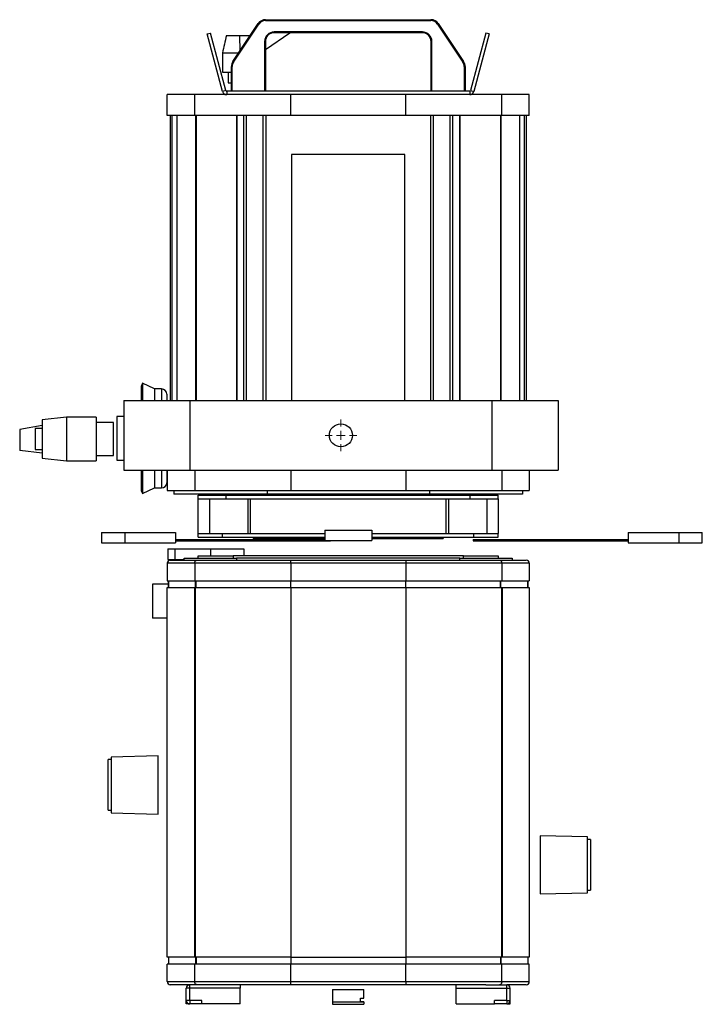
# Model space of a CAD drawing. Header units: millimetres. Extents: x 92 to 1304, y 129 to 1369.
# Tile 1 of 4: x 92 to 484, y 129 to 694. Entities that reach past the tile are written whole.
import ezdxf

# ---------------------------------------------------------------- set-up
doc = ezdxf.new("R2010")
doc.units = ezdxf.units.MM

# ---------------------------------------------------------------- blocks, each defined once
blk = doc.blocks.new('SW_CENTERMARKSYMBOL_0')
at = {"color": 0, "linetype": 'Continuous', "lineweight": 18}
for p, q in [((0, 5), (0, 9.1)), ((-5, 0), (-9.1, 0)), ((0, 0), (-2.5, 0)), ((0, 0), (0, 2.5)), ((0, 0), (0, -2.5)), ((0, 0), (2.5, 0)), ((5, 0), (9.1, 0)), ((0, -5), (0, -9.1))]:
    blk.add_line(p, q, dxfattribs=at)

msp = doc.modelspace()

# ---------------------------------------------------------------- linework, layer by layer
at = {"color": 7, "linetype": 'Continuous', "lineweight": 25}
for p, q in [((214.68, 670.04), (229.24, 691.86)), ((215.06, 669.79), (229.62, 691.61)), ((229.62, 691.61), (229.24, 691.86)), ((233.4, 693.63), (233.4, 694.08)), ((233.4, 694.08), (328.28, 694.08)), ((233.4, 693.63), (328.28, 693.63)), ((328.28, 693.63), (328.28, 694.08)), ((332.06, 691.61), (332.44, 691.86)), ((332.06, 691.61), (346.62, 669.79)), ((332.44, 691.86), (347, 670.04)), ((199.98, 685.89), (201.91, 686.41)), ((208.83, 652.86), (199.98, 685.89)), ((210.76, 653.38), (201.91, 686.41)), ((210.99, 685.03), (218.47, 685.03)), ((218.47, 685.03), (218.63, 675.96)), ((218.47, 685.03), (224.69, 685.03)), ((233.34, 676.96), (247.42, 686.46)), ((323.34, 687.04), (238.34, 687.04)), ((238.34, 687.04), (238.34, 686.58)), ((323.34, 686.58), (238.34, 686.58)), ((247.44, 686.58), (247.42, 686.46)), ((323.34, 687.04), (323.34, 686.58)), ((359.77, 686.41), (350.92, 653.38)), ((361.7, 685.89), (352.85, 652.86)), ((361.7, 685.89), (359.77, 686.41)), ((232.88, 681.58), (232.88, 653.08)), ((232.88, 681.58), (233.34, 681.58)), ((233.34, 681.58), (233.34, 653.08)), ((328.79, 681.58), (328.34, 681.58)), ((328.34, 653.08), (328.34, 681.58)), ((328.79, 653.08), (328.79, 681.58)), ((208.73, 675.03), (218.01, 675.03)), ((208.73, 675.03), (208.73, 664.03)), ((214.29, 667.27), (213.84, 667.27)), ((213.84, 653.08), (213.84, 667.27)), ((214.29, 653.08), (214.29, 667.27)), ((215.06, 669.79), (214.68, 670.04)), ((346.62, 669.79), (347, 670.04)), ((347.38, 667.27), (347.38, 653.08)), ((347.38, 667.27), (347.84, 667.27)), ((347.84, 667.27), (347.84, 653.08)), ((208.73, 664.03), (213.84, 664.03)), ((212.03, 664.03), (212.03, 657.78)), ((212.03, 657.78), (213.84, 657.78)), ((177.04, 639.08), (177.04, 651.08)), ((192.82, 651.08), (177.04, 651.08)), ((192.82, 639.08), (192.82, 651.08)), ((247.84, 651.08), (192.82, 651.08)), ((210.76, 653.38), (208.83, 652.86)), ((211.15, 653.08), (211.15, 651.08)), ((350.53, 653.08), (211.15, 653.08)), ((247.84, 639.08), (247.84, 651.08)), ((313.84, 651.08), (247.84, 651.08)), ((313.84, 639.08), (313.84, 651.08)), ((368.86, 651.08), (313.84, 651.08)), ((350.53, 653.08), (350.53, 651.08)), ((350.92, 653.38), (352.85, 652.86)), ((368.86, 639.08), (368.86, 651.08)), ((384.64, 651.08), (368.86, 651.08)), ((384.64, 639.08), (384.64, 651.08)), ((192.82, 639.08), (177.04, 639.08)), ((178.85, 475.65), (178.85, 639.08)), ((182.63, 639.08), (182.63, 475.65)), ((247.84, 639.08), (192.82, 639.08)), ((216.8, 639.08), (216.8, 475.65)), ((217.04, 639.08), (217.04, 475.65)), ((313.84, 639.08), (247.84, 639.08)), ((368.86, 639.08), (313.84, 639.08)), ((344.64, 639.08), (344.64, 475.65)), ((344.88, 639.08), (344.88, 475.65)), ((384.64, 639.08), (368.86, 639.08)), ((379.05, 639.08), (379.05, 475.65)), ((382.82, 639.08), (382.82, 475.65)), ((313.34, 616.78), (248.34, 616.78)), ((248.34, 616.78), (248.34, 475.65)), ((313.34, 475.65), (313.34, 616.78)), ((162.9, 485.49), (162.05, 483.68)), ((162.05, 483.68), (162.05, 475.65)), ((169.8, 482.27), (162.9, 485.49)), ((162.9, 485.49), (162.9, 475.65)), ((173.85, 482.27), (169.8, 482.27)), ((169.8, 482.27), (169.8, 475.65)), ((152.12, 475.65), (152.12, 435.65)), ((152.12, 475.65), (190.12, 475.65)), ((176.85, 479.27), (176.85, 475.65)), ((190.12, 475.65), (190.12, 435.65)), ((190.12, 475.65), (363.12, 475.65)), ((363.12, 475.65), (363.12, 435.65)), ((363.12, 475.65), (401.12, 475.65)), ((401.12, 475.65), (401.12, 435.65)), ((119.32, 466.09), (105.32, 464.59)), ((105.32, 464.59), (105.32, 442.59)), ((136.32, 466.09), (119.32, 466.09)), ((119.32, 466.09), (119.32, 441.09)), ((136.32, 466.09), (136.32, 441.09)), ((152.12, 466.38), (148.12, 466.38)), ((148.12, 466.38), (148.12, 463.95)), ((148.12, 463.95), (148.12, 441.38)), ((105.32, 461.38), (92.49, 458.96)), ((92.49, 458.96), (92.49, 446.96)), ((105.32, 459.59), (101.32, 459.59)), ((101.32, 459.59), (101.32, 447.59)), ((146.32, 463.09), (136.32, 463.09)), ((146.32, 444.09), (146.32, 463.09)), ((105.32, 445.4), (92.49, 446.96)), ((101.32, 447.59), (105.32, 447.59)), ((105.32, 442.59), (119.32, 441.09)), ((119.32, 441.09), (136.32, 441.09)), ((136.32, 444.09), (146.32, 444.09)), ((148.12, 441.38), (152.12, 441.38)), ((152.12, 435.65), (190.12, 435.65)), ((162.05, 435.65), (162.05, 424.09)), ((162.9, 435.65), (162.9, 422.28)), ((169.8, 435.65), (169.8, 425.49)), ((176.85, 435.65), (176.85, 428.49)), ((177.04, 435.65), (177.04, 423.98)), ((190.12, 435.65), (363.12, 435.65)), ((192.82, 435.65), (192.82, 423.98)), ((363.12, 435.65), (401.12, 435.65)), ((368.86, 435.65), (368.86, 423.98)), ((384.64, 435.65), (384.64, 423.98)), ((162.05, 424.09), (162.9, 422.28)), ((162.9, 422.28), (169.8, 425.49)), ((169.8, 425.49), (173.85, 425.49)), ((177.04, 423.98), (192.82, 423.98)), ((180.84, 423.98), (180.84, 421.98)), ((192.82, 423.98), (247.84, 423.98)), ((234.34, 423.98), (234.34, 421.98)), ((247.84, 423.98), (313.84, 423.98)), ((313.84, 423.98), (368.86, 423.98)), ((327.34, 423.98), (327.34, 421.98)), ((368.86, 423.98), (384.64, 423.98)), ((380.84, 423.98), (380.84, 421.98)), ((234.34, 421.98), (180.84, 421.98)), ((194.84, 419.28), (194.84, 421.28)), ((194.84, 421.28), (210.84, 421.28)), ((194.84, 419.28), (210.84, 419.28)), ((194.84, 399.28), (194.84, 419.28)), ((201.41, 399.28), (201.41, 419.28)), ((210.84, 419.28), (210.84, 421.28)), ((210.84, 421.28), (350.84, 421.28)), ((210.84, 419.28), (350.84, 419.28)), ((223.41, 399.28), (223.41, 419.28)), ((224.84, 399.28), (224.84, 419.28)), ((327.34, 421.98), (234.34, 421.98)), ((380.84, 421.98), (327.34, 421.98)), ((336.84, 419.28), (336.84, 399.28)), ((338.27, 419.28), (338.27, 399.28)), ((350.84, 419.28), (350.84, 421.28)), ((350.84, 421.28), (366.84, 421.28)), ((350.84, 419.28), (366.84, 419.28)), ((360.27, 419.28), (360.27, 399.28)), ((366.84, 419.28), (366.84, 421.28)), ((366.84, 419.28), (366.84, 399.28)), ((267.34, 401.28), (267.34, 395.28)), ((267.34, 401.28), (294.34, 401.28)), ((294.34, 401.28), (294.34, 395.28)), ((139.34, 399.98), (139.34, 393.98)), ((139.34, 399.98), (152.84, 399.98)), ((152.84, 399.98), (152.84, 393.98)), ((152.84, 399.98), (181.84, 399.98)), ((181.84, 399.98), (181.84, 393.98)), ((181.84, 395.98), (199.42, 395.98)), ((194.84, 397.28), (194.84, 399.28)), ((194.84, 399.28), (208.84, 399.28)), ((194.84, 397.28), (208.84, 397.28)), ((199.42, 395.98), (199.42, 395.18)), ((199.42, 395.98), (267.34, 395.98)), ((208.84, 397.28), (208.84, 399.28)), ((208.84, 399.28), (267.34, 399.28)), ((208.84, 397.28), (242.76, 397.28)), ((226.34, 397.28), (226.34, 396.48)), ((226.34, 396.48), (231.99, 396.48)), ((231.99, 397.28), (231.99, 396.48)), ((231.99, 396.48), (267.34, 396.48)), ((242.76, 397.28), (267.34, 397.28)), ((294.34, 399.28), (352.84, 399.28)), ((294.34, 397.28), (327.6, 397.28)), ((294.34, 396.48), (335.34, 396.48)), ((327.6, 397.28), (352.84, 397.28)), ((335.34, 397.28), (335.34, 396.48)), ((352.45, 395.98), (352.45, 395.18)), ((352.45, 395.98), (397.2, 395.98)), ((352.84, 397.28), (352.84, 399.28)), ((352.84, 399.28), (366.84, 399.28)), ((352.84, 397.28), (366.84, 397.28)), ((366.84, 397.28), (366.84, 399.28)), ((397.2, 395.98), (397.2, 395.18)), ((397.2, 395.98), (441.33, 395.98)), ((441.33, 399.98), (441.33, 393.98)), ((441.33, 399.98), (470.33, 399.98)), ((470.33, 399.98), (470.33, 393.98)), ((470.33, 399.98), (483.83, 399.98)), ((483.83, 393.98), (483.83, 399.98)), ((139.34, 393.98), (152.84, 393.98)), ((152.84, 393.98), (181.84, 393.98)), ((177.41, 390.48), (177.41, 384.48)), ((177.41, 390.48), (181.36, 390.48)), ((181.36, 390.48), (181.36, 384.48)), ((181.36, 390.48), (201.87, 390.48)), ((181.84, 395.18), (199.42, 395.18)), ((199.42, 395.18), (270.71, 395.18)), ((201.87, 390.48), (201.87, 386.48)), ((201.87, 390.48), (220.96, 390.48)), ((220.96, 390.48), (220.96, 386.48)), ((267.34, 395.28), (294.34, 395.28)), ((270.71, 395.28), (270.71, 395.18)), ((352.45, 395.18), (397.2, 395.18)), ((397.2, 395.18), (441.33, 395.18)), ((441.33, 393.98), (470.33, 393.98)), ((470.33, 393.98), (483.83, 393.98)), ((177.41, 384.48), (181.36, 384.48)), ((178.84, 384.08), (194.13, 384.08)), ((181.36, 384.48), (186.84, 384.48)), ((186.84, 384.08), (186.84, 385.28)), ((186.84, 385.28), (216.84, 385.28)), ((194.13, 384.08), (247.84, 384.08)), ((194.84, 385.28), (194.84, 386.48)), ((194.84, 386.48), (214.84, 386.48)), ((214.84, 386.48), (214.84, 385.28)), ((346.84, 386.48), (214.84, 386.48)), ((216.84, 385.28), (216.84, 384.08)), ((344.84, 385.28), (216.84, 385.28)), ((247.84, 382.28), (247.84, 384.08)), ((247.84, 384.08), (313.84, 384.08)), ((313.84, 384.08), (367.55, 384.08)), ((313.84, 384.08), (313.84, 382.28)), ((344.84, 384.08), (344.84, 385.28)), ((344.84, 385.28), (374.84, 385.28)), ((346.84, 385.28), (346.84, 386.48)), ((346.84, 386.48), (366.84, 386.48)), ((366.84, 386.48), (366.84, 385.28)), ((367.55, 384.08), (382.84, 384.08)), ((374.84, 385.28), (374.84, 384.08)), ((192.82, 382.28), (177.04, 382.28)), ((177.04, 382.28), (177.04, 372.28)), ((247.84, 382.28), (192.82, 382.28)), ((192.82, 382.28), (192.82, 372.28)), ((247.84, 382.28), (247.84, 372.28)), ((313.84, 382.28), (247.84, 382.28)), ((368.86, 382.28), (313.84, 382.28)), ((313.84, 382.28), (313.84, 372.28)), ((368.86, 382.28), (368.86, 372.28)), ((384.64, 382.28), (368.86, 382.28)), ((384.64, 382.28), (384.64, 372.28)), ((168.58, 370.28), (168.58, 350.78)), ((177.84, 370.28), (168.58, 370.28)), ((177.04, 372.28), (192.82, 372.28)), ((177.07, 156.29), (177.07, 368.29)), ((177.07, 368.29), (192.67, 368.29)), ((177.84, 372.28), (177.84, 368.29)), ((177.85, 368.29), (177.85, 372.28)), ((192.67, 368.29), (192.67, 156.29)), ((192.67, 368.29), (193.06, 368.29)), ((192.82, 372.28), (247.84, 372.28)), ((193.06, 368.29), (193.06, 156.29)), ((193.06, 368.29), (247.84, 368.29)), ((247.84, 372.28), (313.84, 372.28)), ((247.84, 368.29), (247.84, 156.29)), ((247.84, 368.29), (313.84, 368.29)), ((313.84, 372.28), (368.86, 372.28)), ((313.84, 368.29), (313.84, 156.29)), ((313.84, 368.29), (368.62, 368.29)), ((368.62, 368.29), (368.62, 156.29)), ((368.62, 368.29), (369.01, 368.29)), ((368.86, 372.28), (384.64, 372.28)), ((369.01, 368.29), (369.01, 156.29)), ((369.01, 368.29), (384.61, 368.29)), ((383.83, 368.29), (383.83, 372.28)), ((383.84, 372.28), (383.84, 368.29)), ((384.61, 368.29), (384.61, 156.29)), ((177.07, 350.78), (168.58, 350.78)), ((171.84, 271.84), (144.84, 271.13)), ((144.84, 271.13), (144.84, 239.13)), ((171.84, 238.43), (171.84, 271.84)), ((144.84, 269.63), (143.14, 269.63)), ((143.14, 240.63), (143.14, 269.63)), ((143.14, 240.63), (144.84, 240.63)), ((144.84, 239.13), (171.84, 238.43)), ((417.94, 225.28), (390.94, 225.99)), ((390.94, 225.99), (390.94, 192.58)), ((417.94, 193.28), (417.94, 225.28)), ((419.64, 223.78), (417.94, 223.78)), ((419.64, 223.78), (419.64, 194.78)), ((390.94, 192.58), (417.94, 193.28)), ((417.94, 194.78), (419.64, 194.78)), ((192.67, 156.29), (177.07, 156.29)), ((177.84, 156.29), (177.84, 152.28)), ((177.85, 156.29), (177.85, 152.28)), ((193.06, 156.29), (192.67, 156.29)), ((247.84, 156.29), (193.06, 156.29)), ((247.84, 156.29), (313.84, 156.29)), ((368.62, 156.29), (313.84, 156.29)), ((369.01, 156.29), (368.62, 156.29)), ((384.61, 156.29), (369.01, 156.29)), ((383.83, 156.29), (383.83, 152.28)), ((383.84, 156.29), (383.84, 152.28)), ((177.04, 142.28), (177.04, 152.28)), ((192.82, 152.28), (177.04, 152.28)), ((192.82, 142.28), (192.82, 152.28)), ((247.84, 152.28), (192.82, 152.28)), ((247.84, 142.28), (247.84, 152.28)), ((313.84, 152.28), (247.84, 152.28)), ((313.84, 142.28), (313.84, 152.28)), ((368.86, 152.28), (313.84, 152.28)), ((368.86, 142.28), (368.86, 152.28)), ((384.64, 152.28), (368.86, 152.28)), ((384.64, 142.28), (384.64, 152.28)), ((177.04, 142.28), (192.82, 142.28)), ((192.82, 142.28), (247.84, 142.28)), ((247.84, 140.48), (247.84, 142.28)), ((247.84, 142.28), (313.84, 142.28)), ((313.84, 142.28), (368.86, 142.28)), ((313.84, 142.28), (313.84, 140.48)), ((368.86, 142.28), (384.64, 142.28)), ((189.96, 140.48), (178.84, 140.48)), ((187.96, 131.48), (187.96, 138.48)), ((189.96, 138.48), (187.96, 138.48)), ((189.96, 138.48), (189.96, 140.48)), ((202, 140.48), (189.96, 140.48)), ((189.96, 131.48), (189.96, 138.48)), ((218.96, 138.48), (189.96, 138.48)), ((218.96, 138.48), (189.96, 138.48)), ((189.96, 138.48), (189.96, 138.48)), ((189.96, 138.48), (189.96, 138.48)), ((247.84, 140.48), (202, 140.48)), ((218.96, 140.48), (218.96, 138.48)), ((218.96, 138.48), (218.96, 138.48)), ((218.96, 129.48), (218.96, 138.48)), ((313.84, 140.48), (247.84, 140.48)), ((271.84, 137.79), (271.84, 130.78)), ((271.84, 137.79), (289.84, 137.79)), ((289.84, 132.78), (289.84, 137.79)), ((359.68, 140.48), (313.84, 140.48)), ((342.72, 138.48), (342.72, 140.48)), ((342.72, 138.48), (371.72, 138.48)), ((342.72, 138.48), (371.72, 138.48)), ((342.72, 138.48), (342.72, 138.48)), ((342.72, 129.48), (342.72, 138.48)), ((359.68, 140.48), (371.72, 140.48)), ((371.72, 138.48), (371.72, 140.48)), ((382.84, 140.48), (371.72, 140.48)), ((371.72, 138.48), (373.72, 138.48)), ((371.72, 131.48), (371.72, 138.48)), ((371.72, 138.48), (371.72, 138.48)), ((371.72, 138.48), (371.72, 138.48)), ((373.72, 131.48), (373.72, 138.48)), ((189.96, 131.48), (187.96, 131.48)), ((187.96, 129.48), (187.96, 131.48)), ((196.96, 131.48), (189.96, 131.48)), ((189.96, 131.48), (189.96, 129.48)), ((196.96, 129.48), (196.96, 131.48)), ((271.84, 130.78), (287.84, 130.78)), ((271.84, 130.78), (271.84, 130.77)), ((271.84, 130.77), (289.84, 130.77)), ((271.84, 130.77), (271.84, 129.27)), ((287.84, 132.78), (289.84, 132.78)), ((287.84, 130.78), (287.84, 132.78)), ((289.84, 130.78), (287.84, 130.78)), ((289.84, 130.77), (289.84, 130.78)), ((289.84, 130.77), (289.84, 129.27)), ((364.72, 129.48), (364.72, 131.48)), ((371.72, 131.48), (364.72, 131.48)), ((371.72, 131.48), (373.72, 131.48)), ((371.72, 131.48), (371.72, 129.48)), ((373.72, 129.48), (373.72, 131.48)), ((189.96, 129.48), (187.96, 129.48)), ((196.96, 129.48), (189.96, 129.48)), ((218.96, 129.48), (196.96, 129.48)), ((271.84, 129.27), (289.84, 129.27)), ((342.72, 129.48), (364.72, 129.48)), ((371.72, 129.48), (364.72, 129.48)), ((371.72, 129.48), (373.72, 129.48))]:
    msp.add_line(p, q, dxfattribs=at)
at = {"color": 8, "linetype": 'Continuous', "lineweight": 25}
for p, q in [((179.78, 639.08), (179.78, 475.65)), ((193.28, 639.08), (193.28, 475.65)), ((193.6, 639.08), (193.6, 475.65)), ((221.02, 475.65), (221.02, 639.08)), ((222.38, 639.08), (222.38, 475.65)), ((232.08, 475.65), (232.08, 639.08)), ((233.53, 639.08), (233.53, 475.65)), ((328.15, 475.65), (328.15, 639.08)), ((329.6, 639.08), (329.6, 475.65)), ((339.3, 475.65), (339.3, 639.08)), ((340.65, 639.08), (340.65, 475.65)), ((368.08, 639.08), (368.08, 475.65)), ((368.4, 639.08), (368.4, 475.65)), ((381.9, 475.65), (381.9, 639.08)), ((173.85, 482.27), (173.85, 475.65)), ((173.85, 435.65), (173.85, 425.49)), ((247.84, 435.65), (247.84, 423.98)), ((313.84, 435.65), (313.84, 423.98)), ((193.28, 368.29), (193.28, 372.28)), ((193.6, 368.29), (193.6, 372.28)), ((247.84, 368.29), (247.84, 372.28)), ((313.84, 368.29), (313.84, 372.28)), ((368.08, 368.29), (368.08, 372.28)), ((368.4, 368.29), (368.4, 372.28)), ((193.28, 156.29), (193.28, 152.28)), ((193.6, 156.29), (193.6, 152.28)), ((247.84, 156.29), (247.84, 152.28)), ((313.84, 156.29), (313.84, 152.28)), ((368.08, 156.29), (368.08, 152.28)), ((368.4, 156.29), (368.4, 152.28))]:
    msp.add_line(p, q, dxfattribs=at)
at = {"color": 7, "linetype": 'Continuous', "lineweight": 25}
msp.add_circle((276.62, 455.65), 6.6, dxfattribs=at)
for centre, radius, start, end in [((233.4, 689.08), 5, 90, 146.2777), ((233.4, 689.08), 4.55, 90, 146.2777), ((328.28, 689.08), 5, 33.7223, 90), ((328.28, 689.08), 4.55, 33.7223, 90), ((238.34, 681.58), 5.45, 90, 180), ((238.34, 681.58), 5, 90, 180), ((323.34, 681.58), 5.45, 0, 90), ((323.34, 681.58), 5, 0, 90), ((218.84, 667.27), 5, 146.2777, 180), ((218.84, 667.27), 4.55, 146.2777, 180), ((342.84, 667.27), 4.55, 0, 33.7223), ((342.84, 667.27), 5, 0, 33.7223), ((211.15, 653.48), 2.4, 195, 270), ((211.15, 653.48), 0.4, 195, 270), ((350.53, 653.48), 0.4, 270, 345), ((350.53, 653.48), 2.4, 270, 345), ((173.85, 479.27), 3, 360, 90), ((173.85, 428.49), 3, 270, 0), ((178.84, 382.28), 1.8, 90, 180), ((382.84, 382.28), 1.8, 0, 90), ((178.84, 142.28), 1.8, 180, 270), ((382.84, 142.28), 1.8, 270, 0), ((189.96, 138.48), 2, 90, 180), ((189.96, 138.48), 0.001, 90, 180), ((371.72, 138.48), 2, 0, 90), ((371.72, 138.48), 0.001, 0, 90), ((189.96, 131.48), 2, 180, 270), ((189.96, 131.48), 0.001, 180, 270), ((371.72, 131.48), 2, 270, 360), ((371.72, 131.48), 0.001, 270, 0)]:
    msp.add_arc(centre, radius, start, end, dxfattribs=at)
msp.add_open_spline([(210.99, 685.03), (210.23, 681.7), (209.47, 678.37), (208.73, 675.03)], degree=3, dxfattribs=at)
for points, knots in [([(192.82, 382.28), (192.82, 382.32), (192.82, 382.4), (192.83, 382.53), (192.85, 382.64), (192.87, 382.76), (192.91, 382.94), (192.98, 383.16), (193.1, 383.41), (193.25, 383.62), (193.47, 383.86), (193.77, 384.04), (194.02, 384.08), (194.12, 384.08), (194.13, 384.08)], [0, 0, 0, 0, 0.042516, 0.085039, 0.127584, 0.170162, 0.212777, 0.317813, 0.42324, 0.527901, 0.633015, 0.844386, 0.994175, 1, 1, 1, 1]), ([(367.55, 384.08), (367.58, 384.08), (367.63, 384.08), (367.72, 384.07), (367.84, 384.04), (367.99, 383.98), (368.25, 383.82), (368.54, 383.51), (368.74, 383.08), (368.83, 382.7), (368.86, 382.46), (368.86, 382.32), (368.86, 382.28)], [0, 0, 0, 0, 0.040991, 0.081968, 0.122926, 0.222877, 0.322554, 0.536259, 0.747947, 0.854236, 0.960315, 1, 1, 1, 1]), ([(194.13, 140.48), (194.1, 140.48), (194.04, 140.48), (193.96, 140.5), (193.84, 140.52), (193.68, 140.58), (193.43, 140.74), (193.14, 141.05), (192.94, 141.48), (192.85, 141.87), (192.82, 142.11), (192.82, 142.24), (192.82, 142.28)], [0, 0, 0, 0, 0.040991, 0.081968, 0.122926, 0.222877, 0.322554, 0.536259, 0.747947, 0.854236, 0.960315, 1, 1, 1, 1]), ([(368.86, 142.28), (368.86, 142.24), (368.86, 142.16), (368.85, 142.04), (368.83, 141.92), (368.81, 141.8), (368.77, 141.63), (368.7, 141.41), (368.58, 141.16), (368.43, 140.94), (368.2, 140.7), (367.91, 140.53), (367.66, 140.48), (367.55, 140.48), (367.55, 140.48)], [0, 0, 0, 0, 0.042516, 0.085039, 0.127584, 0.170162, 0.212777, 0.317813, 0.42324, 0.527901, 0.633015, 0.844386, 0.994175, 1, 1, 1, 1])]:
    msp.add_open_spline(points, degree=3, knots=knots, dxfattribs=at)

# ---------------------------------------------------------------- block references
at = {"color": 7, "linetype": 'Continuous', "lineweight": 18}
msp.add_blockref('SW_CENTERMARKSYMBOL_0', (276.62, 455.65), dxfattribs=at)

doc.saveas('drawing.dxf')
